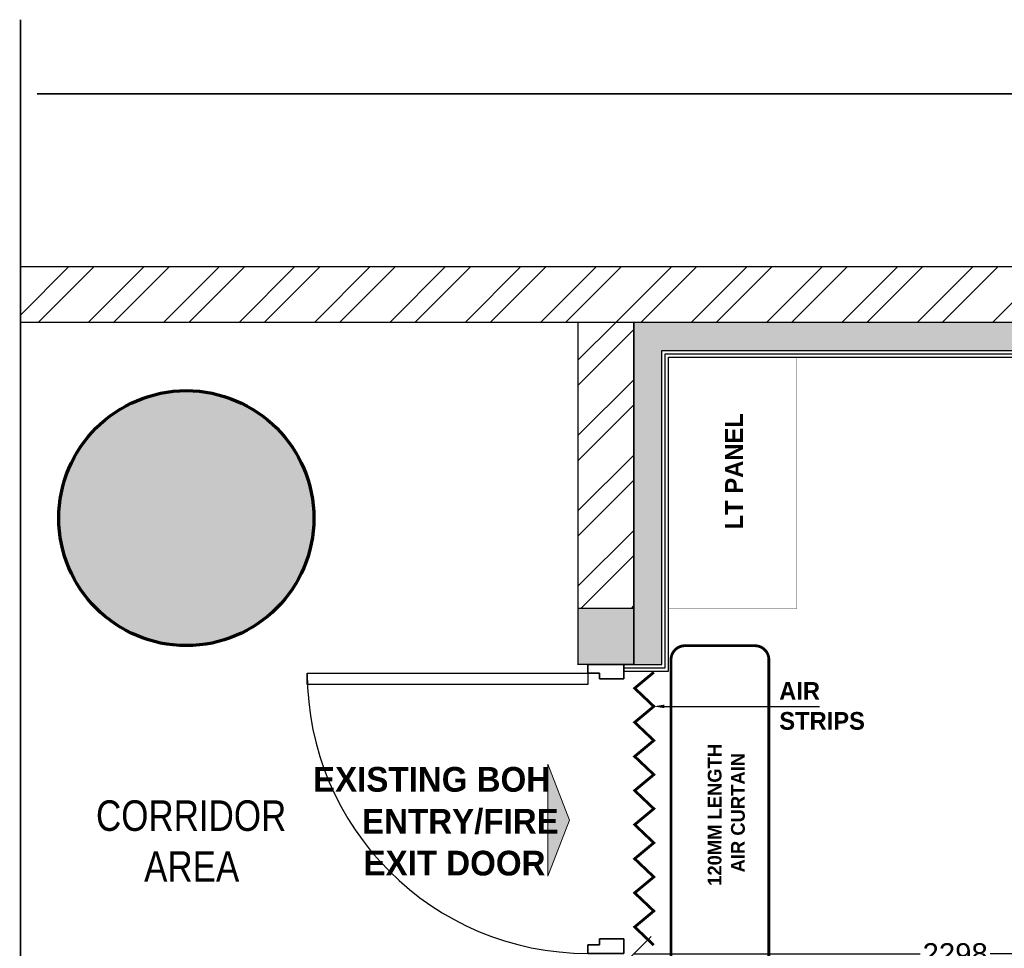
# Model space of a CAD drawing. Header units: millimetres. Extents: x -115221 to 194496, y -122556 to 375476.
# Tile 155 of 169: x 99693 to 103213, y 92913 to 96235. Entities that reach past the tile are written whole.
import ezdxf

# ---------------------------------------------------------------- set-up
doc = ezdxf.new("R2010")
doc.units = ezdxf.units.MM
doc.header["$PDMODE"] = 3
doc.header["$PDSIZE"] = -100
doc.layers.add('drainage dim', color=150, linetype='Continuous', lineweight=0)
doc.layers.add('FUR R0', color=8, linetype='Continuous')
doc.layers.add('WWDS FURNITURE LAYOUT', color=8, linetype='Continuous')
doc.styles.add('Arial Narrow', font='ARIALN.TTF', dxfattribs={"height": 200})
doc.styles.add('har', font='GOTHICB.TTF')
doc.styles.get("Standard").update_dxf_attribs({"font": 'arial.ttf'})
doc.dimstyles.new('PLU DIM', dxfattribs={"dimtxt": 75, "dimasz": 125, "dimexe": 0.1, "dimexo": 0.1, "dimgap": 0.09, "dimtad": 0, "dimtoh": 1, "dimdec": 0, "dimzin": 0, "dimdsep": 46, "dimtxsty": 'Standard', "dimblk": 'OBLIQUE', "dimcen": 0.09, "dimclrd": 150, "dimclre": 150, "dimclrt": 1, "dimadec": 0, "dimazin": 0, "dimtfac": 1, "dimtdec": 0, "dimtofl": 0, "dimtmove": 1, "dimatfit": 3, "dimldrblk": 'OBLIQUE', "dimfxl": 1, "dimtfill": 1, "dimfrac": 1, "dimtolj": 1, "dimtzin": 0, "dimarcsym": 0})
pattern_1 = [(225, (1670971.060043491, 2824817.446781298), (134.7038418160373, -134.7038418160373), []), (225, (1670881.257443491, 2824817.446781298), (134.7038418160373, -134.7038418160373), [])]

# ---------------------------------------------------------------- blocks, each defined once
blk = doc.blocks.new('NIA_Break Line w Scale - 1-100-21789561-F_B-14 PLAN')
at = {"layer": 'FUR R0'}
for p, q in [((9281.244049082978, 266.6666666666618), (5155.521041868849, 266.6666666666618)), ((5155.521041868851, 266.6666666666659), (9281.244049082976, 266.6666666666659))]:
    blk.add_line(p, q, dxfattribs=at)
blk = doc.blocks.new('NIA_Break Line w Scale - 1-100-21829179-F_B-13 PLAN')
at = {"layer": 'FUR R0'}
for p, q in [((6839.796529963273, 266.6666666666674), (484.5116204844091, 266.6666666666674)), ((484.5116204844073, 266.6666666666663), (6839.796529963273, 266.6666666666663))]:
    blk.add_line(p, q, dxfattribs=at)
blk = doc.blocks.new('NIA-AR-DOOR-HOLLOW_METAL_SINGLE - NIA-AR-DOOR-D3a_1000Wx2100H-14814862-F_B-14 PLAN')
at = {"layer": 'FUR R0'}
for p, q in [((-500.0000000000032, 24.99999999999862), (-500.0000000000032, -100.0000000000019)), ((-450.0000000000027, 24.99999999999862), (-500.0000000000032, 24.99999999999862)), ((-500.0000000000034, 24.99999999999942), (-450.0000000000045, 24.99999999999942)), ((-500.0000000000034, -99.99999999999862), (-500.0000000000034, 24.99999999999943)), ((-499.9999999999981, -100.0000000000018), (-499.9999999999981, 24.99999999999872)), ((-499.9999999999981, 24.99999999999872), (-449.9999999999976, 24.99999999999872)), ((-450.0000000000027, -59.99999999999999), (-450.0000000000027, 24.99999999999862)), ((-450.0000000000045, 24.99999999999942), (-450.0000000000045, -59.99999999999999)), ((-449.9999999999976, 24.99999999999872), (-449.9999999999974, -59.99999999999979)), ((449.9999999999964, 25.00000000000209), (499.9999999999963, 25.00000000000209)), ((449.9999999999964, -59.99999999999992), (449.9999999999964, 25.00000000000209)), ((499.9999999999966, 25.00000000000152), (449.9999999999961, 25.0000000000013)), ((449.9999999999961, 25.0000000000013), (449.9999999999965, -59.99999999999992)), ((449.9999999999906, -59.99999999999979), (449.9999999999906, 24.99999999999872)), ((449.9999999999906, 24.99999999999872), (499.9999999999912, 24.99999999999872)), ((499.9999999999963, 25.00000000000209), (499.9999999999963, -99.99999999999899)), ((499.9999999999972, -99.99999999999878), (499.9999999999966, 25.00000000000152)), ((499.9999999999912, 24.99999999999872), (499.9999999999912, -100.0000000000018)), ((-470.0000000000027, -100.0000000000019), (-470.0000000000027, -59.99999999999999)), ((-470.0000000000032, -59.99999999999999), (-450.0000000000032, -59.99999999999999)), ((-450.0000000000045, -59.99999999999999), (-470.0000000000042, -59.99999999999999)), ((-470.0000000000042, -59.99999999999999), (-470.0000000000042, -99.99999999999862)), ((-470.0000000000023, -59.99999999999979), (-470.0000000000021, -100.0000000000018)), ((-449.9999999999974, -59.99999999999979), (-470.0000000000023, -59.99999999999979)), ((469.9999999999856, -59.99999999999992), (449.9999999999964, -59.99999999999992)), ((449.999999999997, -59.99999999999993), (469.9999999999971, -59.99999999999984)), ((469.9999999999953, -59.99999999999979), (449.9999999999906, -59.99999999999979)), ((469.9999999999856, -99.99999999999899), (469.9999999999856, -59.99999999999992)), ((469.9999999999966, -59.99999999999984), (469.9999999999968, -99.9999999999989)), ((469.9999999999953, -100.0000000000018), (469.9999999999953, -59.99999999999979)), ((-500.0000000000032, -100.0000000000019), (-470.0000000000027, -100.0000000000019)), ((-470.0000000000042, -99.99999999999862), (-500.0000000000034, -99.99999999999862)), ((-470.0000000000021, -100.0000000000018), (-499.9999999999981, -100.0000000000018)), ((-470.0000000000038, -1070.000000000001), (-470.0000000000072, -100.0000000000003)), ((-470.0000000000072, -100.0000000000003), (-430.0000000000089, -100.0000000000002)), ((-430.0000000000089, -100.0000000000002), (-430.0000000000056, -1070)), ((499.9999999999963, -99.99999999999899), (469.9999999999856, -99.99999999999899)), ((469.9999999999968, -99.9999999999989), (499.9999999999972, -99.99999999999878)), ((499.9999999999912, -100.0000000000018), (469.9999999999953, -100.0000000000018)), ((-430.0000000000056, -1070), (-470.0000000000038, -1070.000000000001))]:
    blk.add_line(p, q, dxfattribs=at)
blk.add_arc((-470.0000000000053, -100.0000000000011), 969.9999999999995, 269.9999999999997, 359.9999999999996, dxfattribs=at)
blk = doc.blocks.new('FUR R0')
at = {"layer": 'WWDS FURNITURE LAYOUT'}
h = blk.add_hatch(dxfattribs=at)
h.set_pattern_fill('ANSI32', color=8, scale=20, angle=180)
h.set_pattern_definition(pattern_1)
h.paths.add_polyline_path([(-9493.314934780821, 2849.789041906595), (-4052.478246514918, 2849.789041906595), (-4052.478246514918, 3049.789041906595), (-9493.314934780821, 3049.789041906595)])
h = blk.add_hatch(dxfattribs=at)
h.set_pattern_fill('ANSI32', color=8, scale=20, angle=180)
h.set_pattern_definition(pattern_1)
h.paths.add_polyline_path([(-7299.981601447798, 1826.859528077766), (-7499.981601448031, 1826.859528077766), (-7499.981601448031, 2849.78904190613), (-7299.981601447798, 2849.78904190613)])
h = blk.add_hatch(color=8, dxfattribs=at)
h.dxf.hatch_style = 1
h.paths.add_polyline_path([(50.02511279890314, -750.0000012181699), (50.02511279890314, -649.8646200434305), (-604.9748915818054, -650.0000011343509), (-604.9748915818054, 2849.78904190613), (-7299.981601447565, 2849.78904190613), (-7299.981601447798, 1626.859528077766), (-7199.981601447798, 1626.859528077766), (-7199.981601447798, 2749.78904190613), (-704.9119692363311, 2749.78904190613), (-704.6975605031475, -749.999987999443)])
h = blk.add_hatch(color=8, dxfattribs=at)
h.dxf.hatch_style = 1
edge = h.paths.add_edge_path()
edge.add_arc((-8899.99999999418, 2149.924421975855), 455.9253284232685, 0, 360)
h = blk.add_hatch(color=8, dxfattribs=at)
h.dxf.hatch_style = 1
h.paths.add_polyline_path([(-7299.981601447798, 1826.859528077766), (-7499.981601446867, 1826.859528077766), (-7499.981601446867, 1626.859528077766), (-7299.981601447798, 1626.859528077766)])
at = {"layer": 'WWDS FURNITURE LAYOUT', "linetype": 'Continuous', "lineweight": 0, "ltscale": 8}
h = blk.add_hatch(color=8, dxfattribs=at)
h.dxf.hatch_style = 1
h.paths.add_polyline_path([(-7530.015315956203, 1069.740207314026), (-7607.851186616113, 869.5312360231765), (-7607.851186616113, 1269.949178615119)])
at = {"layer": 'WWDS FURNITURE LAYOUT', "color": 8}
for points, const_width in [([(-9493.314934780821, 2849.789041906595), (-4052.478246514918, 2849.789041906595), (-4052.478246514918, 3049.789041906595), (-9493.314934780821, 3049.789041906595)], 5), ([(-7299.981601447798, 1826.859528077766), (-7499.981601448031, 1826.859528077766), (-7499.981601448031, 2849.78904190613), (-7299.981601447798, 2849.78904190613)], 5), ([(50.02511279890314, -750.0000012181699), (50.02511279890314, -649.8646200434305), (-604.9748915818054, -650.0000011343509), (-604.9748915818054, 2849.78904190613), (-7299.981601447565, 2849.78904190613), (-7299.981601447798, 1626.859528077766), (-7199.981601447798, 1626.859528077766), (-7199.981601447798, 2749.78904190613), (-704.9119692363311, 2749.78904190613), (-704.6975605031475, -749.999987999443)], 2)]:
    blk.add_lwpolyline(points, close=True, dxfattribs=dict(at, const_width=const_width))
for points in [[(-7335.356601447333, 1626.859528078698), (-7199.981601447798, 1626.859528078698), (-7199.981601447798, 2749.78904190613), (-5338.718866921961, 2749.877473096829), (-5338.719459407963, 952.8296316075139), (-5224.938216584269, 952.8296316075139), (-5224.938216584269, 2749.877473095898), (-5335.021337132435, 2749.789041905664)], [(-7335.356601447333, 1602.859528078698), (-7175.981601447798, 1602.859528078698), (-7175.981601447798, 2725.78904190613), (-5362.718875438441, 2725.877473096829), (-5362.719467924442, 928.8296316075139), (-5200.896319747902, 928.8393955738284), (-5199.068501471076, 2749.793901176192), (-5348.891052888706, 2749.784182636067)], [(-7335.356601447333, 1614.859528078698), (-7187.981601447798, 1614.859528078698), (-7187.981601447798, 2737.78904190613), (-5350.718871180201, 2737.877473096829), (-5350.719463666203, 940.8296316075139), (-5212.938216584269, 940.8296316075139), (-5212.938216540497, 2737.965899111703), (-5350.718871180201, 2737.877473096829)]]:
    blk.add_lwpolyline(points, dxfattribs=at)
at = {"layer": 'WWDS FURNITURE LAYOUT', "color": 8, "linetype": 'ByBlock', "const_width": 1.27}
blk.add_lwpolyline([(-7175.981601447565, 2725.81133913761), (-7175.981601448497, 1825.811339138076), (-6718.781601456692, 1825.811339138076), (-6718.781601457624, 2725.811339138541)], close=True, dxfattribs=at)
at = {"layer": 'WWDS FURNITURE LAYOUT', "color": 8, "lineweight": 70, "const_width": 5}
blk.add_lwpolyline([(-7299.981601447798, 1826.859528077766), (-7499.981601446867, 1826.859528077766), (-7499.981601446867, 1626.859528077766), (-7299.981601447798, 1626.859528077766)], close=True, dxfattribs=at)
at = {"layer": 'WWDS FURNITURE LAYOUT', "color": 8, "ltscale": 50, "const_width": 10}
blk.add_lwpolyline([(-6817.076689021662, 1643.531236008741), (-6817.076689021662, 543.531236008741, -0.414213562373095), (-6867.076689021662, 493.531236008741), (-7117.076689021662, 493.531236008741, -0.414213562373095), (-7167.076689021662, 543.531236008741), (-7167.076689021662, 1643.531236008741, -0.414213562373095), (-7117.076689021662, 1693.531236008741), (-6867.076689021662, 1693.531236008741, -0.414213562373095)], format="xyb", close=True, dxfattribs=at)
blk.add_lwpolyline([(-7228.583079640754, 1598.531236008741), (-7296.981601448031, 1541.531236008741), (-7228.583079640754, 1476.531236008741), (-7296.981601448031, 1419.531236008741), (-7228.583079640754, 1354.531236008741), (-7296.981601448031, 1297.531236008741), (-7228.583079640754, 1232.531236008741), (-7296.981601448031, 1175.531236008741), (-7228.583079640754, 1110.531236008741), (-7296.981601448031, 1053.531236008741), (-7228.583079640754, 988.531236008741), (-7296.981601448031, 931.531236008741), (-7228.583079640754, 866.531236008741), (-7296.981601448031, 809.531236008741), (-7228.583079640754, 744.531236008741), (-7296.981601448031, 687.531236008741), (-7228.583079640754, 622.531236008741)], dxfattribs=at)
at = {"layer": 'WWDS FURNITURE LAYOUT', "color": 8, "ltscale": 50}
blk.add_lwpolyline([(-7190.583079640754, 1476.531236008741), (-6636.076689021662, 1476.531236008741)], dxfattribs=at)
at = {"layer": 'WWDS FURNITURE LAYOUT', "color": 8, "linetype": 'Continuous', "lineweight": 0, "ltscale": 8}
blk.add_lwpolyline([(-7530.015315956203, 1069.74020730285), (-7607.851186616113, 869.5312360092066), (-7607.851186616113, 1269.949178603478)], close=True, dxfattribs=at)
at = {"layer": 'WWDS FURNITURE LAYOUT', "color": 8, "lineweight": 70}
blk.add_circle((-8899.99999999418, 2149.924421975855), 455.9253284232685, dxfattribs=at)
at = {"layer": 'WWDS FURNITURE LAYOUT', "color": 8, "ltscale": 50}
blk.add_solid([(-7190.583079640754, 1470.197902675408), (-7228.583079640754, 1476.531236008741), (-7190.583079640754, 1482.864569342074)], dxfattribs=at)
at = {"layer": 'WWDS FURNITURE LAYOUT', "color": 8}
for name, p, rotation in [('NIA_Break Line w Scale - 1-100-21829179-F_B-13 PLAN', (-9759.981601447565, 4417.322699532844), 270), ('NIA_Break Line w Scale - 1-100-21789561-F_B-14 PLAN', (-152.4556552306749, 3934.712257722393), 180)]:
    blk.add_blockref(name, p, dxfattribs=dict(at, rotation=rotation))
at = {"layer": 'WWDS FURNITURE LAYOUT', "color": 8, "lineweight": 15, "xscale": 1.034000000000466, "yscale": 1.034000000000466, "zscale": 1.034000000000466, "rotation": 270}
blk.add_blockref('NIA-AR-DOOR-HOLLOW_METAL_SINGLE - NIA-AR-DOOR-D3a_1000Wx2100H-14814862-F_B-14 PLAN', (-7361.206601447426, 1109.859528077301), dxfattribs=at)
at = {"layer": 'WWDS FURNITURE LAYOUT', "color": 8, "style": 'har'}
for s, height, rotation, p in [('LT PANEL', 63.5, 89.99783946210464, (-6910.198066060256, 2110.053757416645)), ('AIR', 63.33333333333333, 0.008039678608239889, (-6780.177478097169, 1500.14584937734)), ('STRIPS', 63.33333333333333, 0.008039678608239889, (-6779.818006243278, 1392.997322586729)), ('120MM LENGTH', 49.17479996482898, 89.99196025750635, (-6986.554476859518, 834.616215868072)), ('AIR CURTAIN', 49.17479996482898, 89.99196025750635, (-6903.352850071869, 882.6093088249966)), ('EXISTING BOH', 88.45574779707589, 359.9919603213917, (-8446.956132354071, 1171.440389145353)), ('ENTRY/FIRE', 88.45574779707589, 359.9919603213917, (-8271.749405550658, 1021.463967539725)), ('EXIT DOOR', 88.45574779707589, 359.9919603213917, (-8266.478694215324, 871.8120565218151))]:
    blk.add_text(s, height=height, rotation=rotation, dxfattribs=at).set_placement(p)
at = {"layer": 'WWDS FURNITURE LAYOUT', "color": 8, "style": 'Arial Narrow'}
for s, p in [('CORRIDOR', (-9222.945413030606, 1031.301304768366)), ('AREA', (-9050.935301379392, 849.4414867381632))]:
    blk.add_text(s, height=109.1158908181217, dxfattribs=at).set_placement(p)
blk = doc.blocks.new('_Oblique')
at = {"color": 0, "linetype": 'ByBlock', "lineweight": -2}
blk.add_line((-0.5, -0.5), (0.5, 0.5), dxfattribs=at)
blk = doc.blocks.new('*D551')
at = {"layer": 'Defpoints', "color": 0, "transparency": 16777216}
for p in [(104186.2035187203, 93127.31111381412), (101888.4579976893, 92894.75332763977), (101888.4579976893, 92893.32811687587)]:
    blk.add_point(p, dxfattribs=at)
at = {"layer": 'drainage dim', "color": 150, "lineweight": -2, "transparency": 16777216}
for p, q in [((104186.2035187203, 93127.21111381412), (104186.2035187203, 92893.22811687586)), ((101888.4579976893, 92894.65332763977), (101888.4579976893, 92893.22811687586)), ((101888.4579976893, 92893.32811687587), (102924.5361197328, 92893.32811687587)), ((104186.2035187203, 92893.32811687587), (103150.1253966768, 92893.32811687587))]:
    blk.add_line(p, q, dxfattribs=at)
at = {"layer": 'drainage dim', "color": 150, "lineweight": -2, "transparency": 16777216, "xscale": 125, "yscale": 125, "zscale": 125, "rotation": 180}
blk.add_blockref('_Oblique', (101888.4579976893, 92893.32811687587), dxfattribs=at)
at = {"layer": 'drainage dim', "color": 150, "lineweight": -2, "transparency": 16777216, "xscale": 125, "yscale": 125, "zscale": 125}
blk.add_blockref('_Oblique', (104186.2035187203, 92893.32811687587), dxfattribs=at)
at = {"layer": 'drainage dim', "color": 1, "transparency": 16777216, "insert": (103037.3307582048, 92893.32811687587), "char_height": 75, "attachment_point": 5, "bg_fill": 3, "box_fill_scale": 1.1, "bg_fill_color": 256, "bg_fill_true_color": 13158600, "bg_fill_transparency": 0}
blk.add_mtext('\\A1;2298', dxfattribs=at)

msp = doc.modelspace()

# ---------------------------------------------------------------- block references
at = {"layer": 'WWDS FURNITURE LAYOUT'}
msp.add_blockref('FUR R0', (109188.4395991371, 92301.89379956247), dxfattribs=at)

# ---------------------------------------------------------------- next in the draw order: dimensions: what is measured, and where the dimension line sits
at = {"layer": 'drainage dim'}
dim = msp.add_linear_dim(base=(101888.4579976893, 92893.32811687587), p1=(104186.2035187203, 93127.31111381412), p2=(101888.4579976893, 92894.75332763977), dimstyle='PLU DIM', dxfattribs=at)
dim.commit()
dim.dimension.update_dxf_attribs({"geometry": '*D551', "text_midpoint": (103037.3307582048, 92893.32811687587)})

doc.saveas('drawing.dxf')
